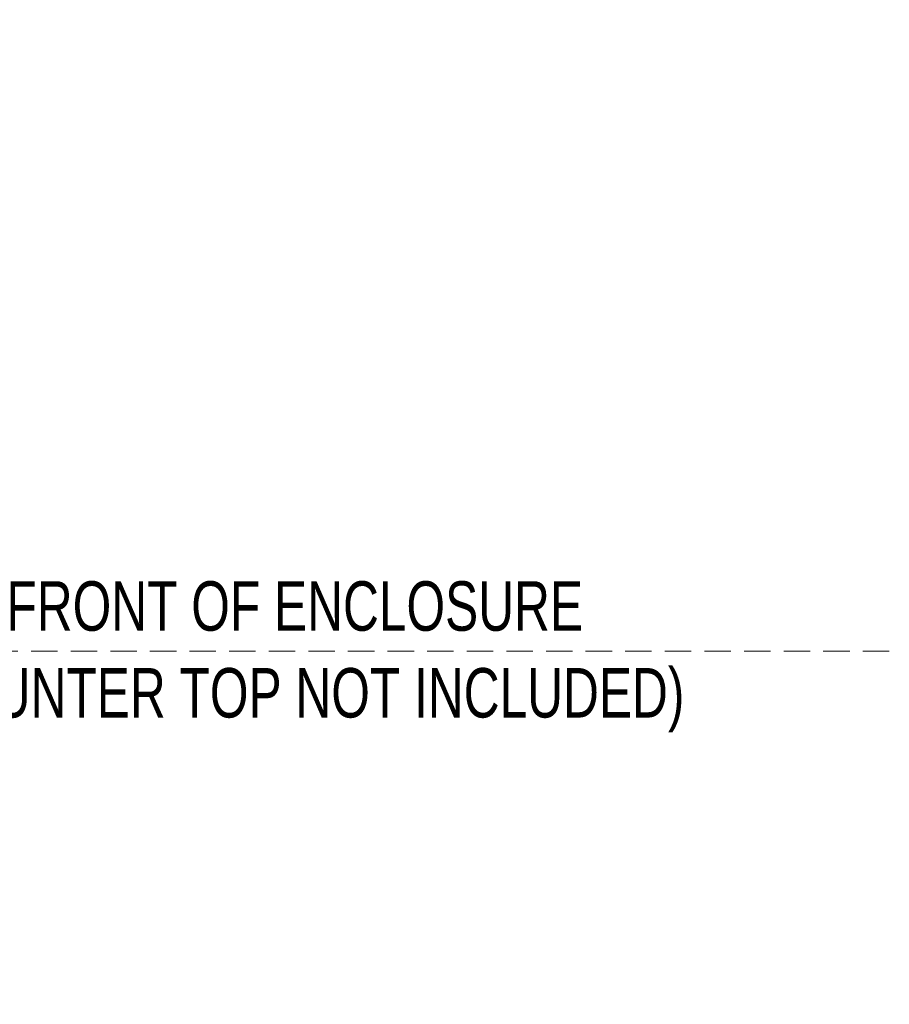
# Model space of a CAD drawing. Header units: inches. Extents: x 42 to 206, y 24 to 147.
# Tile 35 of 47: x 125 to 151, y 93 to 123. Entities that reach past the tile are written whole.
import ezdxf

# ---------------------------------------------------------------- set-up
doc = ezdxf.new("R2010")
doc.units = ezdxf.units.IN
doc.header["$LTSCALE"] = 16
doc.header["$MEASUREMENT"] = 0
doc.linetypes.add('HIDDEN', pattern=[0.075, 0.05, -0.025])
doc.layers.add('FORMAT', color=7, linetype='Continuous')
doc.styles.add('SLDTEXTSTYLE0', font='TXT', dxfattribs={"width": 0.75})
doc.dimstyles.new('SLDDIMSTYLE0', dxfattribs={"dimtxt": 1.5, "dimasz": 2.08, "dimexe": 0, "dimexo": 0.0625, "dimgap": 0.375, "dimtad": 0, "dimtih": 1, "dimtoh": 1, "dimdec": 0, "dimrnd": 1e-09, "dimzin": 12, "dimdsep": 46, "dimlunit": 5, "dimtxsty": 'SLDTEXTSTYLE0', "dimsah": 1, "dimcen": 0.09, "dimadec": 0, "dimazin": 3, "dimtfac": 1, "dimtdec": 0, "dimtofl": 0, "dimtmove": 0, "dimatfit": 3, "dimfxl": 0, "dimfrac": 2, "dimtolj": 1, "dimtzin": 12, "dimarcsym": 0})

# ---------------------------------------------------------------- blocks, each defined once
blk = doc.blocks.new('_D_6')
at = {"layer": 'FORMAT'}
for p, q in [((114.402, 96.726), (114.402, 103.956)), ((101.603, 96.726), (116.402, 96.726)), ((114.402, 94.504), (114.402, 96.726)), ((116.402, 94.504), (114.402, 94.504))]:
    blk.add_line(p, q, dxfattribs=at)
for points in [[(114.402, 103.956), (114.082, 101.876), (114.722, 101.876)], [(114.402, 96.726), (114.722, 98.806), (114.082, 98.806)]]:
    blk.add_solid(points, dxfattribs=at)
at = {"layer": 'FORMAT', "insert": (117.421, 95.226), "char_height": 1.5, "attachment_point": 1, "style": 'SLDTEXTSTYLE0'}
blk.add_mtext('11A', dxfattribs=at)
blk = doc.blocks.new('_D_7')
at = {"layer": 'FORMAT'}
for p, q in [((101.002, 123.093), (116.402, 123.093)), ((114.402, 123.093), (114.402, 114.737)), ((114.402, 103.956), (114.402, 112.312))]:
    blk.add_line(p, q, dxfattribs=at)
for points in [[(114.402, 123.093), (114.082, 121.013), (114.722, 121.013)], [(114.402, 103.956), (114.722, 106.036), (114.082, 106.036)]]:
    blk.add_solid(points, dxfattribs=at)
at = {"layer": 'FORMAT', "insert": (113.102, 114.246), "char_height": 1.5, "attachment_point": 1, "style": 'SLDTEXTSTYLE0'}
blk.add_mtext('6A', dxfattribs=at)
blk = doc.blocks.new('SW_NOTE_0_4')
at = {"layer": 'FORMAT', "color": 0, "char_height": 1.5, "attachment_point": 2, "style": 'SLDTEXTSTYLE0'}
for s, insert in [('FRONT OF ENCLOSURE', (10.336, 1.934)), ('(COUNTER TOP NOT INCLUDED)', (10.315, -0.696))]:
    blk.add_mtext(s, dxfattribs=dict(at, insert=insert))

msp = doc.modelspace()

# ---------------------------------------------------------------- linework, layer by layer
at = {"layer": 'FORMAT', "linetype": 'HIDDEN', "lineweight": 18}
msp.add_line((150.854, 103.956), (46.763, 103.956), dxfattribs=at)

# ---------------------------------------------------------------- block references
at = {"layer": 'FORMAT'}
msp.add_blockref('SW_NOTE_0_4', (122.505, 104.142), dxfattribs=at)

# ---------------------------------------------------------------- dimensions: what is measured, and where the dimension line sits
for p1, text, picture, middle in [((100.202, 123.093), '6A', '_D_7', (114.402, 113.524)), ((100.803, 96.726), '11A', '_D_6', (114.402, 94.504))]:
    dim = msp.add_linear_dim(base=(114.402, 103.956), p1=p1, p2=(150.854, 103.956), angle=90, text=text, dimstyle='SLDDIMSTYLE0', dxfattribs=at)
    dim.commit()
    dim.dimension.update_dxf_attribs({"geometry": picture, "text_midpoint": middle, "dimtype": 160})

doc.saveas('drawing.dxf')
